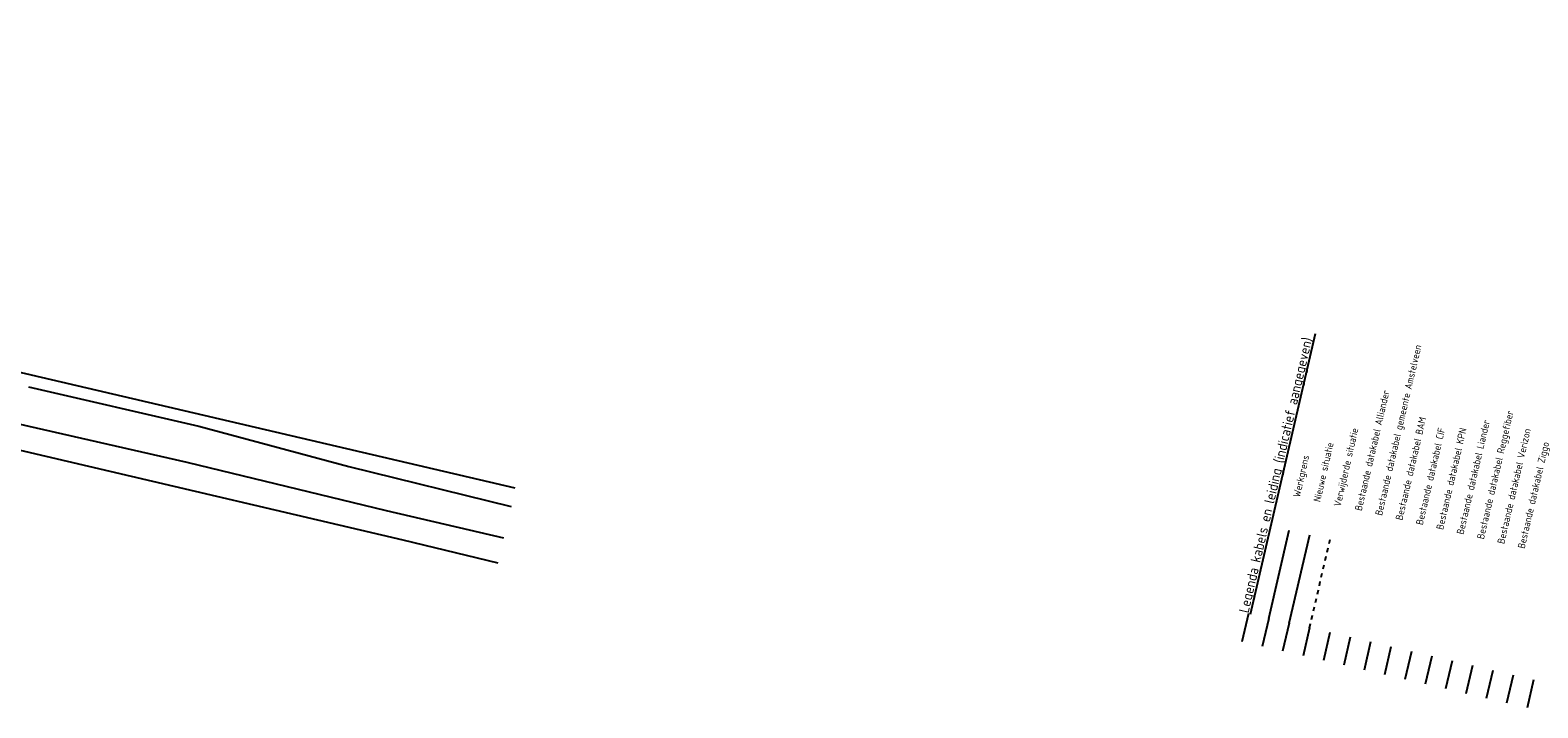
# Model space of a CAD drawing. Header units: metres. Extents: x 116958 to 118326, y 475500 to 477904.
# Tile 103 of 256: x 117761 to 117865, y 476021 to 476068. Entities that reach past the tile are written whole.
import ezdxf

# ---------------------------------------------------------------- set-up
doc = ezdxf.new("R2010")
doc.units = ezdxf.units.M
doc.header["$LTSCALE"] = 0.2
doc.linetypes.add('OPNEMEN', pattern=[3, 1.5, -1.5])
for name, color, linetype in [('B-WE-GW-WATERGANG_INSTEEK-G', 252, 'Continuous'), ('B-WE-GW-WATERGANG_WATERLIJN-G', 252, 'Continuous'), ('X-XX-AL-LEGENDA', 2, 'Continuous')]:
    doc.layers.add(name, color=color, linetype=linetype)
doc.styles.get("Standard").update_dxf_attribs({"font": 'isocp.shx'})
doc.linetypes.add('WERKGRENS', pattern='A,5,-2,[100,standaard.shx,S=1,R=0,X=0,Y=0],-2', length=9)

msp = doc.modelspace()

# ---------------------------------------------------------------- linework, layer by layer
at = {"layer": 'B-WE-GW-WATERGANG_INSTEEK-G', "flags": 128}
for points in [[(117794.289, 476036.51), (117627.832, 476075.458), (117603.038, 476080.796), (117601.191, 476081.226)], [(117598.089, 476076.855), (117612.771, 476073.536), (117694.712, 476054.531), (117717.859, 476049.241), (117739.906, 476043.848), (117786.492, 476032.92), (117793.087, 476031.324)]]:
    msp.add_lwpolyline(points, dxfattribs=at)
at = {"layer": 'B-WE-GW-WATERGANG_WATERLIJN-G', "flags": 128}
for points in [[(117793.488, 476033.055), (117785.355, 476034.934), (117771.543, 476038.299), (117754.26, 476042.238), (117738.543, 476046.027), (117717.427, 476050.974), (117701.327, 476054.403), (117680.998, 476059.153), (117635.683, 476070), (117598.45, 476078.812), (117598.313, 476078.837)], [(117760.542, 476043.545), (117772.349, 476040.81), (117782.757, 476038.007), (117793.994, 476035.239)]]:
    msp.add_lwpolyline(points, dxfattribs=at)
at = {"layer": 'Defpoints'}
for p, q in [((117845.137, 476027.805), (117844.684, 476025.857)), ((117846.549, 476027.477), (117846.097, 476025.529)), ((117847.962, 476027.149), (117847.509, 476025.201)), ((117849.374, 476026.821), (117848.921, 476024.873)), ((117850.786, 476026.493), (117850.334, 476024.545)), ((117852.199, 476026.165), (117851.746, 476024.217)), ((117853.611, 476025.837), (117853.158, 476023.889)), ((117855.023, 476025.509), (117854.571, 476023.56)), ((117856.435, 476025.18), (117855.983, 476023.232)), ((117857.848, 476024.852), (117857.395, 476022.904)), ((117859.26, 476024.524), (117858.808, 476022.576)), ((117860.672, 476024.196), (117860.22, 476022.248)), ((117862.085, 476023.868), (117861.632, 476021.92)), ((117863.497, 476023.54), (117863.044, 476021.592)), ((117864.909, 476023.212), (117864.457, 476021.264))]:
    msp.add_line(p, q, dxfattribs=at)
at = {"layer": 'X-XX-AL-LEGENDA', "color": 1}
msp.add_line((117847.962, 476027.149), (117849.385, 476033.274), dxfattribs=at)
at = {"layer": 'X-XX-AL-LEGENDA', "color": 13, "linetype": 'OPNEMEN'}
msp.add_line((117849.374, 476026.821), (117850.797, 476032.946), dxfattribs=at)
at = {"layer": 'X-XX-AL-LEGENDA', "color": 4, "linetype": 'WERKGRENS'}
msp.add_lwpolyline([(117846.549, 476027.477), (117847.972, 476033.602)], dxfattribs=at)

# ---------------------------------------------------------------- texts
at = {"layer": 'X-XX-AL-LEGENDA', "color": 3}
msp.add_text('%%ULegenda kabels en leiding (indicatief aangegeven) ', height=0.7, rotation=76.92186, dxfattribs=at).set_placement((117845.137, 476027.805))
at = {"layer": 'X-XX-AL-LEGENDA'}
for s, rotation, p in [('Bestaande datakabel gemeente Amstelveen', 76.92186, (117854.401, 476034.58)), ('Bestaande datakabel Alliander', 76.92186, (117852.989, 476034.908)), ('Bestaande datakabel BAM', 76.92186, (117855.813, 476034.252)), ('Bestaande datakabel Liander', 76.92186, (117860.05, 476033.267)), ('Bestaande datakabel Reggefiber', 76.92186, (117861.463, 476032.939)), ('Verwijderde situatie', 77.17541, (117851.528, 476035.194)), ('Bestaande datakabel CIF', 76.92186, (117857.226, 476033.924)), ('Bestaande datakabel KPN', 76.92186, (117858.638, 476033.595)), ('Bestaande datakabel Verizon', 76.92186, (117862.875, 476032.611)), ('Nieuwe situatie', 77.17541, (117850.115, 476035.522)), ('Bestaande datakabel Ziggo', 76.92186, (117864.287, 476032.283)), ('Werkgrens', 77.17541, (117848.702, 476035.844))]:
    msp.add_text(s, height=0.5, rotation=rotation, dxfattribs=at).set_placement(p)

doc.saveas('drawing.dxf')
